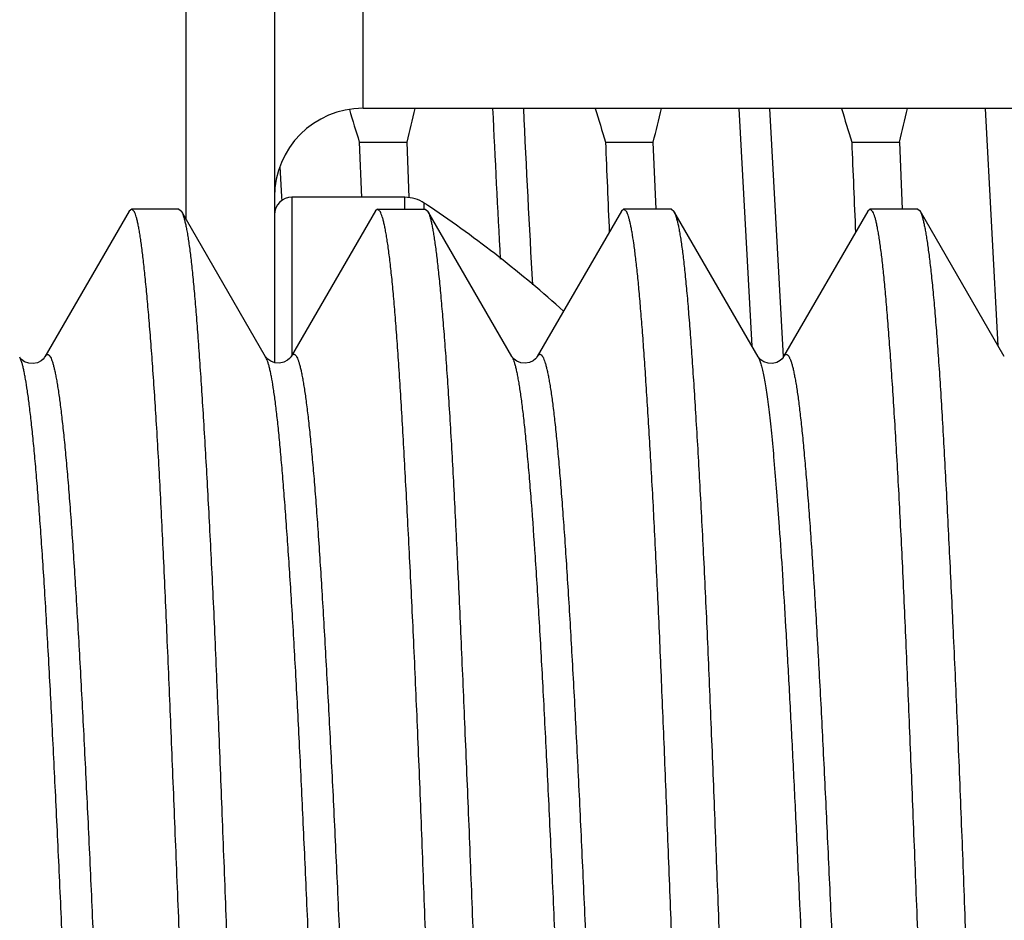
# Model space of a CAD drawing. Header units: inches. Extents: x 0 to 22, y 0 to 17.
# Tile 16 of 98: x 2.451 to 2.562, y 9.931 to 10.032. Entities that reach past the tile are written whole.
import ezdxf

# ---------------------------------------------------------------- set-up
doc = ezdxf.new("R2010")
doc.units = ezdxf.units.IN
doc.header["$LTSCALE"] = 1.21
doc.header["$MEASUREMENT"] = 0
doc.layers.get('0').update_dxf_attribs({"linetype": 'CONTINUOUS'})
doc.layers.add('DIMENSIONS', color=7, linetype='CONTINUOUS')
doc.styles.get("Standard").update_dxf_attribs({"font": 'txt', "width": 0.8})
doc.dimstyles.new('DIMSTYLE_1', dxfattribs={"dimtxt": 0.125, "dimasz": 0.18, "dimexe": 0.125, "dimexo": 0.0625, "dimgap": 0.03125, "dimtad": 0, "dimtih": 1, "dimtoh": 1, "dimzin": 4, "dimdsep": 46, "dimtxsty": 'STANDARD', "dimblk": '_FILLED', "dimblk1": '_FILLED', "dimblk2": '_FILLED', "dimcen": 0.09, "dimadec": 0, "dimazin": 0, "dimtp": 0.01, "dimtm": 0.01, "dimtfac": 1, "dimtofl": 0, "dimtmove": 0, "dimatfit": 3, "dimldrblk": '_FILLED', "dimfxl": 1, "dimtolj": 1, "dimtzin": 4, "dimarcsym": 0})

# ---------------------------------------------------------------- blocks, each defined once
blk = doc.blocks.new('*D36')
at = {"layer": 'DIMENSIONS', "color": 2, "linetype": 'CONTINUOUS'}
for p, q in [((2.8103175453, 9.7619729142), (2.8103175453, 12.026674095)), ((2.6601298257, 9.5710982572), (2.8103175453, 9.7619729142)), ((2.6601298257, 9.241530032), (2.6601298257, 9.5710982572))]:
    blk.add_line(p, q, dxfattribs=at)
at = {"layer": 'DIMENSIONS', "color": 2, "linetype": 'CONTINUOUS', "insert": (2.7478175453, 12.089174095), "char_height": 0.125, "width": 1.025, "attachment_point": 1, "rotation": 90, "line_spacing_factor": 0.9}
blk.add_mtext('.44{\\Ftxt.shx;\\W1.000000;\\H0.125000; }[11.1]', dxfattribs=at)
blk = doc.blocks.new('_FILLED')
at = {"color": 0, "linetype": 'BYBLOCK'}
blk.add_solid([(0, 0), (-1, 0.1736111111), (-1, -0.1736111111)], dxfattribs=at)

msp = doc.modelspace()

# ---------------------------------------------------------------- linework, layer by layer
at = {"color": 9, "linetype": 'CONTINUOUS'}
for p, q in [((2.4699959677, 10.193030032), (2.4699959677, 10.009912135)), ((2.4899959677, 10.0223761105), (2.4899959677, 10.193030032)), ((2.5323908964, 10.022340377), (2.5338369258, 9.9955391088)), ((2.5358550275, 10.0223397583), (2.5373785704, 9.9943300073)), ((2.5601670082, 10.0223590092), (2.5616118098, 9.9955724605)), ((2.4806194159, 10.0158126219), (2.480793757, 10.0123749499)), ((2.480793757, 10.0123749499), (2.4808169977, 10.0119243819)), ((2.4819644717, 10.0123387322), (2.4819644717, 9.9945106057)), ((2.4947260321, 10.0110144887), (2.4947260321, 10.0123387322)), ((2.4969022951, 10.0110144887), (2.4969023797, 10.0116825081)), ((2.4515069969, 9.9936908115), (2.4512627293, 9.9943092)), ((2.5374188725, 9.994358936), (2.5376043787, 9.9945818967))]:
    msp.add_line(p, q, dxfattribs=at)
at = {"color": 7, "linetype": 'CONTINUOUS'}
for p, q in [((2.4799959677, 10.193030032), (2.4799959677, 9.9936870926)), ((2.4899959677, 10.0223761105), (2.9934959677, 10.0223761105)), ((2.489567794, 10.0185756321), (2.4949575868, 10.0185756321)), ((2.489567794, 10.0185756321), (2.4898248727, 10.0123135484)), ((2.4952138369, 10.0123333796), (2.4949575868, 10.0185756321)), ((2.517344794, 10.0185756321), (2.5227345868, 10.0185756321)), ((2.5230462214, 10.0110128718), (2.5227345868, 10.0185756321)), ((2.545121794, 10.0185756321), (2.5505115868, 10.0185756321)), ((2.5505115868, 10.0185756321), (2.5508232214, 10.0110128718)), ((2.4947260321, 10.0123387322), (2.4819644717, 10.0123387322)), ((2.4638989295, 10.0110144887), (2.4636142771, 10.010766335)), ((2.4692149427, 10.0110144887), (2.4638989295, 10.0110144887)), ((2.4642145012, 10.0106966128), (2.4638989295, 10.0110144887)), ((2.4692149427, 10.0110144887), (2.4695028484, 10.010764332)), ((2.4916398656, 10.0110144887), (2.4913893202, 10.0107991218)), ((2.4916398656, 10.0110144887), (2.4970149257, 10.0110144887)), ((2.491952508, 10.0106966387), (2.4916398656, 10.0110144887)), ((2.4970149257, 10.0110144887), (2.4972940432, 10.0107781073)), ((2.4975968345, 10.0112187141), (2.4972945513, 10.0114213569)), ((2.5194136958, 10.0110144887), (2.5191526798, 10.0107903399)), ((2.5247747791, 10.0110144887), (2.5194136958, 10.0110144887)), ((2.5197341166, 10.0106926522), (2.5194136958, 10.0110144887)), ((2.5247747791, 10.0110144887), (2.5250528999, 10.0107722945)), ((2.5471934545, 10.0110144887), (2.5469202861, 10.0107807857)), ((2.5525693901, 10.0110144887), (2.5471934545, 10.0110144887)), ((2.5475202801, 10.0106892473), (2.5471934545, 10.0110144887)), ((2.5525693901, 10.0110144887), (2.5528243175, 10.0107935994)), ((2.4636143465, 10.0107663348), (2.4540935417, 9.9943207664)), ((2.4790077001, 9.9943439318), (2.4695027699, 10.0107643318)), ((2.4913891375, 10.0107991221), (2.4818819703, 9.9943680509)), ((2.5067897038, 9.9943671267), (2.4972942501, 10.0107781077)), ((2.519152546, 10.0107903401), (2.5096511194, 9.9943683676)), ((2.5345698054, 9.9943300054), (2.5250528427, 10.0107722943)), ((2.5469202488, 10.0107807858), (2.5374189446, 9.9943593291)), ((2.5623337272, 9.994360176), (2.5528243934, 10.0107935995)), ((2.4540796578, 9.9942962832), (2.4540935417, 9.9943207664)), ((2.4818745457, 9.9943550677), (2.4818819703, 9.9943680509)), ((2.5096436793, 9.9943553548), (2.5096511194, 9.9943683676)), ((2.5345698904, 9.994330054), (2.5345774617, 9.9943168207)), ((2.5345825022, 9.99430817), (2.5345774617, 9.9943168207)), ((2.5374006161, 9.9943267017), (2.5374189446, 9.9943593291)), ((2.5372679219, 9.9941275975), (2.5370341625, 9.9939251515))]:
    msp.add_line(p, q, dxfattribs=at)
for points in [[(2.451802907, 9.9937900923), (2.4514727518, 9.9940241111), (2.4513062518, 9.9942020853), (2.4512926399, 9.994220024)], [(2.4540793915, 9.9942964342), (2.4540367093, 9.9942309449), (2.4539133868, 9.9940863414), (2.4536678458, 9.9938820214), (2.4532820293, 9.9936810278), (2.4527972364, 9.9935703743), (2.4522854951, 9.9936069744), (2.451802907, 9.9937900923)], [(2.4818744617, 9.9943551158), (2.4818330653, 9.9942915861), (2.4817162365, 9.9941527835), (2.4814754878, 9.9939482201), (2.4810754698, 9.993736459), (2.480569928, 9.9936227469), (2.4800532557, 9.9936648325), (2.479577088, 9.9938498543), (2.4792492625, 9.9940844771), (2.479080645, 9.9942659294), (2.4790188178, 9.9943561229), (2.4790162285, 9.9943606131)], [(2.5096453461, 9.9943464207), (2.5095932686, 9.9942695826), (2.5094532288, 9.9941126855), (2.5091819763, 9.9939004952), (2.5087706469, 9.9937062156), (2.5082862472, 9.9936179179), (2.5077963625, 9.993671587), (2.5073482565, 9.9938516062), (2.5070355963, 9.9940748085), (2.5068681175, 9.9942518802), (2.5068018, 9.9943463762), (2.5067955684, 9.9943570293)], [(2.5370341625, 9.9939251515), (2.5366554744, 9.9937174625), (2.5361782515, 9.9935963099), (2.5356886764, 9.993614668), (2.5352196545, 9.9937694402), (2.5348724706, 9.9939902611), (2.5346761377, 9.9941807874), (2.5345924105, 9.9942922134), (2.5345825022, 9.99430817)], [(2.5374149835, 9.9943179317), (2.53738024, 9.9942636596), (2.5372679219, 9.9941275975)]]:
    msp.add_lwpolyline(points, dxfattribs=at)
for centre, radius, start, end in [((2.4899959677, 10.0123761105), 0.01, 90, 180), ((2.8119590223, 10.1183564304), 0.3374793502, 196.5474446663, 197.1974119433), ((2.2214495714, 10.0862805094), 0.2817633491, 346.0963509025, 346.8897470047), ((2.8394143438, 10.1182582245), 0.3371430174, 196.5240434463, 197.1976318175), ((2.2492270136, 10.0862804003), 0.2817628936, 346.0963508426, 346.8897703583), ((2.8671905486, 10.1182579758), 0.3371421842, 196.5240306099, 197.1976314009), ((2.2770035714, 10.0862805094), 0.2817633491, 346.0963509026, 346.8897470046), ((6.8084901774, 10.1916843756), 4.2946356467, 182.3101117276, 182.4465405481), ((6.6045508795, 10.1820603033), 4.0627197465, 182.3062165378, 182.4503462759), ((2.4819644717, 10.0103702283), 0.0019685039, 90, 180), ((2.4947260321, 10.0084017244), 0.0039370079, 56.442690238, 90), ((2.4228816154, 9.9000923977), 0.1339082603, 56.2409979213, 56.4426413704), ((2.4229119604, 9.9001372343), 0.1338541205, 47.9167301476, 56.0853561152)]:
    msp.add_arc(centre, radius, start, end, dxfattribs=at)
at = {"color": 9, "linetype": 'CONTINUOUS'}
for centre, radius, start, end in [((4.761296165, 10.1289894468), 2.2592009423, 182.7055742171, 183.1368220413), ((4.6138882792, 10.1214417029), 2.1081408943, 182.6942238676, 183.2358260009)]:
    msp.add_arc(centre, radius, start, end, dxfattribs=at)
at = {"color": 7, "linetype": 'CONTINUOUS'}
msp.add_open_spline([(2.4952161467, 10.0122780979), (2.4952153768, 10.0122965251), (2.4952146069, 10.0123149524), (2.4952138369, 10.0123333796)], degree=3, dxfattribs=at)
for points, knots in [([(2.4708185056, 9.8860144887), (2.4706863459, 9.8899138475), (2.4704239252, 9.8976783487), (2.470021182, 9.9092395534), (2.4696051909, 9.9205964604), (2.4692456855, 9.9298874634), (2.4689552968, 9.9371436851), (2.4687400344, 9.9424255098), (2.4685279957, 9.9475836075), (2.4682560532, 9.9541813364), (2.4679307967, 9.962037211), (2.4675380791, 9.9709466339), (2.4671384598, 9.9791105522), (2.4667265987, 9.9864572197), (2.4663618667, 9.9920377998), (2.466063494, 9.9960456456), (2.4658488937, 9.9986941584), (2.4656371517, 10.0010953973), (2.4654301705, 10.0032441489), (2.4652294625, 10.0051358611), (2.4650589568, 10.0065489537), (2.4649212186, 10.0075472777), (2.4648225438, 10.0081968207), (2.4647238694, 10.0087793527), (2.4646250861, 10.0092945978), (2.464526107, 10.0097423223), (2.4644268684, 10.0101224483), (2.4643273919, 10.0104348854), (2.4642531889, 10.0106177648), (2.4642145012, 10.0106966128)], [0, 0, 0, 0, 0.0936873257, 0.1865519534, 0.277782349, 0.3665783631, 0.4098194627, 0.4521622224, 0.4935137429, 0.5337831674, 0.6107250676, 0.6823149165, 0.747928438, 0.8069951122, 0.8590023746, 0.8822154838, 0.9034994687, 0.9228078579, 0.9400985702, 0.9553346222, 0.9684868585, 0.9742744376, 0.979533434, 0.9842623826, 0.9884609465, 0.9921297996, 0.9952712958, 0.9978910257, 1, 1, 1, 1]), ([(2.4695027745, 10.0107643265), (2.4695437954, 10.0106934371), (2.4696227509, 10.0105254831), (2.4697288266, 10.0102341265), (2.4698353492, 10.0098744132), (2.4699420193, 10.0094464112), (2.4700484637, 10.0089501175), (2.4701542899, 10.0083857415), (2.4702591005, 10.0077535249), (2.4704037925, 10.0067768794), (2.4705787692, 10.0053885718), (2.4707779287, 10.0035237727), (2.4709766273, 10.001398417), (2.4711761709, 9.9990171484), (2.4713776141, 9.9963852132), (2.4715817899, 9.993508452), (2.4717890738, 9.9903932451), (2.4720788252, 9.9857836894), (2.4723632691, 9.9808801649), (2.4726433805, 9.9756937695), (2.4728584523, 9.9714999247), (2.4730704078, 9.9671163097), (2.4733511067, 9.9609206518), (2.4736890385, 9.9527776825), (2.4740874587, 9.9425798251), (2.4744949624, 9.9318804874), (2.4749152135, 9.9207747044), (2.4752718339, 9.9113099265), (2.4755582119, 9.9036089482), (2.475772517, 9.8977659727), (2.475982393, 9.8918968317), (2.476118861, 9.887976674), (2.4761865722, 9.8860144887)], [0, 0, 0, 0, 0.0019653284, 0.0044395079, 0.0074363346, 0.0109627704, 0.0150218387, 0.0196144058, 0.0247403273, 0.0303985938, 0.0433048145, 0.0583140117, 0.0753991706, 0.094525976, 0.1156544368, 0.1387392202, 0.1637299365, 0.1905718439, 0.2495679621, 0.28159159, 0.3152055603, 0.3503353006, 0.3869032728, 0.4640284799, 0.5459011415, 0.63179709, 0.7209552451, 0.8125855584, 0.8590744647, 0.9058751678, 0.9528874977, 1, 1, 1, 1]), ([(2.4986086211, 9.8860144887), (2.4984654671, 9.8899135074), (2.4981780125, 9.897677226), (2.497821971, 9.9073499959), (2.4975474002, 9.9150117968), (2.4972823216, 9.9225043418), (2.4969568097, 9.9316496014), (2.4965588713, 9.9423032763), (2.4961489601, 9.9524625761), (2.4957262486, 9.9620383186), (2.4953604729, 9.9696144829), (2.4950682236, 9.9753212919), (2.4948568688, 9.9793137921), (2.4946514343, 9.9831016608), (2.4944508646, 9.9866765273), (2.4942526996, 9.9900304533), (2.4940552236, 9.9931560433), (2.4938569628, 9.9960464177), (2.4936567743, 9.9986952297), (2.4934539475, 10.0010966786), (2.493248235, 10.0032455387), (2.4930397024, 10.0051371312), (2.4928572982, 10.0065498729), (2.4927081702, 10.0075478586), (2.4926009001, 10.0081973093), (2.4924935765, 10.0087797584), (2.492386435, 10.0092949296), (2.4922797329, 10.0097425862), (2.4921737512, 10.0101226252), (2.4920689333, 10.0104349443), (2.4919920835, 10.0106177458), (2.491952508, 10.0106966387)], [0, 0, 0, 0, 0.093679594, 0.18653676, 0.232403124, 0.2777596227, 0.3665473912, 0.4521223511, 0.5337354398, 0.6106729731, 0.6822618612, 0.715852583, 0.7478745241, 0.7782570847, 0.8069339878, 0.8338429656, 0.8589260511, 0.8821296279, 0.9034042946, 0.9227054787, 0.9399934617, 0.9552334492, 0.9683965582, 0.9741921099, 0.9794606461, 0.9842005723, 0.9884113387, 0.9920932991, 0.9952482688, 0.9978807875, 1, 1, 1, 1]), ([(2.4972938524, 10.0107781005), (2.4973342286, 10.010709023), (2.4974109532, 10.0105442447), (2.4975119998, 10.0102573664), (2.4976124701, 10.0099020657), (2.4977128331, 10.0094783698), (2.497813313, 10.0089862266), (2.4979138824, 10.008425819), (2.4980146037, 10.0077974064), (2.4981555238, 10.0068253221), (2.4983298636, 10.005442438), (2.498533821, 10.0035838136), (2.4987407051, 10.0014638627), (2.4989504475, 9.9990872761), (2.4991625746, 9.9964593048), (2.4993761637, 9.9935857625), (2.4995900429, 9.990473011), (2.4998830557, 9.9858653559), (2.5001560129, 9.9809621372), (2.5004186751, 9.9757750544), (2.5006936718, 9.9700567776), (2.5010374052, 9.9624579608), (2.5014518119, 9.9528466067), (2.5018011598, 9.9444503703), (2.5020836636, 9.9374582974), (2.502297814, 9.9320348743), (2.5025091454, 9.926509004), (2.5027165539, 9.9208929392), (2.502920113, 9.9151991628), (2.5031906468, 9.9074890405), (2.5035282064, 9.897753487), (2.5038025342, 9.8899390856), (2.5039420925, 9.8860144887)], [0, 0, 0, 0, 0.0019198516, 0.004345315, 0.0072939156, 0.0107745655, 0.0147911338, 0.0193446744, 0.0244351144, 0.030061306, 0.0429124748, 0.0578767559, 0.0749246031, 0.0940202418, 0.115122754, 0.1381860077, 0.1631592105, 0.1899873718, 0.2489671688, 0.2809897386, 0.3146082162, 0.3863326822, 0.4635055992, 0.5454418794, 0.5879702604, 0.6314136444, 0.6756754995, 0.7206575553, 0.7662600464, 0.8123819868, 0.9057718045, 1, 1, 1, 1]), ([(2.5260265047, 9.8958870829), (2.5258983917, 9.8995556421), (2.5256409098, 9.906837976), (2.5252443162, 9.9176505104), (2.5248426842, 9.9282138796), (2.5244444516, 9.9384451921), (2.5240618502, 9.9482643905), (2.5236825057, 9.957593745), (2.5232984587, 9.9663595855), (2.5229063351, 9.9744928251), (2.5225658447, 9.980845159), (2.5222910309, 9.9855631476), (2.5220916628, 9.9888125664), (2.5218952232, 9.9918596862), (2.5217026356, 9.9946985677), (2.52151192, 9.9973235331), (2.5213218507, 9.999729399), (2.5211313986, 10.0019114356), (2.5209398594, 10.0038653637), (2.5207468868, 10.0055874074), (2.5205523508, 10.0070742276), (2.5203820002, 10.0081638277), (2.5202421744, 10.0089149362), (2.5201425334, 10.0093887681), (2.5200429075, 10.009802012), (2.5199434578, 10.0101545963), (2.5198444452, 10.0104464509), (2.5197716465, 10.0106180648), (2.5197341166, 10.0106926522)], [0, 0, 0, 0, 0.095709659, 0.1899928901, 0.2821076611, 0.3713302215, 0.456958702, 0.5383205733, 0.6147778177, 0.6857315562, 0.7506262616, 0.7806406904, 0.8089532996, 0.8355084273, 0.8602538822, 0.8831421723, 0.9041299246, 0.9231776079, 0.9402504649, 0.9553182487, 0.9683558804, 0.9793447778, 0.9840673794, 0.988274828, 0.9919678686, 0.9951488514, 0.9978229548, 1, 1, 1, 1]), ([(2.5250528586, 10.0107722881), (2.5250933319, 10.0107023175), (2.5251712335, 10.0105361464), (2.5252760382, 10.0102475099), (2.5253816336, 10.009890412), (2.5254877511, 10.0094649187), (2.525594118, 10.0089710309), (2.5257004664, 10.0084089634), (2.5258065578, 10.0077789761), (2.5259539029, 10.006805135), (2.5261326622, 10.005420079), (2.5263351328, 10.003558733), (2.5265361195, 10.0014364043), (2.5267369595, 9.999057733), (2.5269389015, 9.996427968), (2.5271428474, 9.9935529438), (2.5273493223, 9.9904390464), (2.5276373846, 9.9858304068), (2.5279196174, 9.9809272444), (2.5281976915, 9.9757407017), (2.5284113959, 9.971546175), (2.5286223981, 9.9671615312), (2.5288288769, 9.962596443), (2.5290322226, 9.9578611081), (2.529305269, 9.9512378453), (2.5296458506, 9.942615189), (2.5300579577, 9.9319102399), (2.530407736, 9.9227178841), (2.5306912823, 9.9151844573), (2.5309057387, 9.9094288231), (2.5311186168, 9.903621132), (2.5313979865, 9.8958106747), (2.5316003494, 9.8899373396), (2.5317351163, 9.8860144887)], [0, 0, 0, 0, 0.0019395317, 0.0043897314, 0.0073642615, 0.0108699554, 0.0149098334, 0.0194847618, 0.0245945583, 0.0302379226, 0.0431164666, 0.0580998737, 0.0751613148, 0.0942668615, 0.1153768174, 0.1384460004, 0.1634241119, 0.1902564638, 0.2492427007, 0.2812659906, 0.314882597, 0.3500178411, 0.3865940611, 0.4245305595, 0.463743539, 0.5456495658, 0.6315864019, 0.7207915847, 0.7663733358, 0.8124737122, 0.8589898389, 0.9058184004, 1, 1, 1, 1]), ([(2.554138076, 9.8860144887), (2.55400302, 9.8899116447), (2.5537364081, 9.8976718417), (2.5533320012, 9.9092268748), (2.5529184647, 9.9205780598), (2.5525638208, 9.929864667), (2.5522784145, 9.9371176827), (2.5520674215, 9.9423973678), (2.5518596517, 9.9475535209), (2.5515921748, 9.9541490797), (2.5512642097, 9.9620025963), (2.550861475, 9.9709097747), (2.5505104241, 9.9778794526), (2.5502227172, 9.9830637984), (2.5500112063, 9.9866387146), (2.5497994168, 9.9899929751), (2.5495888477, 9.9931192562), (2.5493812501, 9.9960107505), (2.5491781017, 9.9986612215), (2.5489772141, 10.0010647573), (2.5487771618, 10.0032160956), (2.5485767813, 10.0051105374), (2.5484024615, 10.0065259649), (2.5482597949, 10.007526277), (2.5481569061, 10.0081775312), (2.548053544, 10.0087618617), (2.5479497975, 10.0092789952), (2.547845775, 10.0097286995), (2.5477416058, 10.0101108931), (2.5476374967, 10.0104254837), (2.5475603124, 10.0106097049), (2.5475202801, 10.0106892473)], [0, 0, 0, 0, 0.0936379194, 0.1864542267, 0.2776388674, 0.3663926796, 0.409614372, 0.4519390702, 0.4932740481, 0.5335286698, 0.6104472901, 0.6820233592, 0.747633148, 0.7780200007, 0.8067054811, 0.833626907, 0.8587254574, 0.8819461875, 0.9032383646, 0.9225570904, 0.9398625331, 0.9551198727, 0.9683004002, 0.9741048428, 0.9793825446, 0.9841320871, 0.9883531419, 0.9920463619, 0.9952140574, 0.9978617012, 1, 1, 1, 1]), ([(2.5528244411, 10.0107935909), (2.5528426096, 10.010762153), (2.5528785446, 10.0106929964), (2.552950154, 10.01053097), (2.5530378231, 10.0102837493), (2.553138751, 10.0099339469), (2.553240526, 10.0095153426), (2.5533431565, 10.009028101), (2.5534465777, 10.0084723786), (2.5535507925, 10.0078484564), (2.5536973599, 10.0068820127), (2.5538793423, 10.0055056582), (2.5540915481, 10.0036541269), (2.5543048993, 10.0015403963), (2.5545177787, 9.9991691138), (2.5547283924, 9.9965454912), (2.5549345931, 9.9936752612), (2.5551375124, 9.9905648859), (2.5553394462, 9.9872213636), (2.5555416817, 9.9836521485), (2.5558205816, 9.9784656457), (2.5561723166, 9.9714820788), (2.5565951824, 9.9625459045), (2.5569464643, 9.9546579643), (2.5572265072, 9.9480269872), (2.5574356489, 9.9428388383), (2.5576406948, 9.9375238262), (2.557913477, 9.9302181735), (2.5582520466, 9.9208601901), (2.5586626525, 9.9094186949), (2.5590840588, 9.8977688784), (2.5593695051, 9.8899443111), (2.5595124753, 9.8860144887)], [0, 0, 0, 0, 0.0008711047, 0.001867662, 0.0042480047, 0.0071562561, 0.0105994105, 0.0145806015, 0.0191006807, 0.024159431, 0.0297555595, 0.0425506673, 0.057463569, 0.0744642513, 0.093516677, 0.1145799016, 0.1376081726, 0.1625520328, 0.1893579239, 0.2179672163, 0.2483168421, 0.3139648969, 0.3857191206, 0.4629407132, 0.5033885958, 0.5449419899, 0.5875085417, 0.6309937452, 0.7203311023, 0.8121590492, 0.905658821, 1, 1, 1, 1])]:
    msp.add_open_spline(points, degree=3, knots=knots, dxfattribs=at)
at = {"color": 9, "linetype": 'CONTINUOUS'}
for points, knots in [([(2.4540936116, 9.9943208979), (2.4541108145, 9.9943506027), (2.4541448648, 9.9944050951), (2.4541995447, 9.9944766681), (2.4542542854, 9.9945322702), (2.4543093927, 9.9945718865), (2.4543653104, 9.9945951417), (2.4544219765, 9.9946010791), (2.4544782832, 9.9945892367), (2.4545333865, 9.9945604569), (2.4545875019, 9.9945156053), (2.4546410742, 9.9944549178), (2.4546943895, 9.9943783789), (2.4547699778, 9.9942468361), (2.4548618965, 9.9940402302), (2.4549667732, 9.9937425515), (2.4550719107, 9.9933813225), (2.4551773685, 9.9929566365), (2.4552831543, 9.9924685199), (2.4553893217, 9.9919171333), (2.4554959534, 9.9913026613), (2.4556452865, 9.9903585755), (2.4558310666, 9.9890207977), (2.4560477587, 9.9872264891), (2.4562658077, 9.9851838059), (2.4564844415, 9.9828980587), (2.4567036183, 9.9803765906), (2.4569226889, 9.9776266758), (2.4571383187, 9.9746559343), (2.4573525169, 9.9714734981), (2.4575678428, 9.9680893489), (2.4577847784, 9.9645121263), (2.4580807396, 9.9593768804), (2.4583636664, 9.9540082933), (2.4586446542, 9.9484186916), (2.4588626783, 9.9439927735), (2.4590800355, 9.9394238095), (2.4592953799, 9.9347226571), (2.4595114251, 9.9299026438), (2.4597292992, 9.9249777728), (2.4599493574, 9.9199607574), (2.4601692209, 9.9148634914), (2.4603884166, 9.9096977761), (2.4606067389, 9.9044756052), (2.4608232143, 9.899209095), (2.4611094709, 9.8921343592), (2.4614615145, 9.8832747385), (2.4618147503, 9.8744262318), (2.4621027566, 9.867386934), (2.462392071, 9.8604681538), (2.4626874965, 9.8536343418), (2.4629857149, 9.8469012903), (2.4632067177, 9.8419836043), (2.463425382, 9.8371713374), (2.4637085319, 9.83099932), (2.4639892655, 9.825005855), (2.4642750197, 9.8192055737), (2.4644865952, 9.8150889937), (2.4647003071, 9.8111436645), (2.4649825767, 9.8062541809), (2.4652760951, 9.8016250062), (2.4655819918, 9.797267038), (2.4658034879, 9.7943138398), (2.4660230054, 9.7915814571), (2.4662390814, 9.7890763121), (2.4664521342, 9.7868038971), (2.4666629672, 9.7847685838), (2.4668726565, 9.7829743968), (2.4670538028, 9.781632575), (2.4672015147, 9.780683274), (2.4673079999, 9.7800644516), (2.4674149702, 9.7795089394), (2.4675224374, 9.7790173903), (2.4676302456, 9.7785905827), (2.4677382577, 9.7782291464), (2.4678463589, 9.7779335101), (2.4679266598, 9.7777618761), (2.4679682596, 9.7776885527)], [0, 0, 0, 0, 0.0004721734, 0.0008827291, 0.00123664, 0.0015417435, 0.0018103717, 0.0020603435, 0.0023133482, 0.00259027, 0.0029072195, 0.0032750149, 0.0037005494, 0.0041882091, 0.0053599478, 0.0068042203, 0.0085273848, 0.0105328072, 0.0128222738, 0.0153966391, 0.0182560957, 0.021400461, 0.0285439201, 0.0368326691, 0.0462602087, 0.0568005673, 0.0684168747, 0.081074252, 0.0947460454, 0.1093876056, 0.1249485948, 0.1413901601, 0.1586837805, 0.1957026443, 0.2153388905, 0.2356676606, 0.2566563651, 0.2782574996, 0.3004013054, 0.3230237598, 0.3460669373, 0.3694783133, 0.3932034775, 0.4171869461, 0.4413736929, 0.4657071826, 0.5145818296, 0.56333679, 0.5875181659, 0.6114906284, 0.6585899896, 0.6816071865, 0.7041967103, 0.7263026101, 0.7478697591, 0.7891840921, 0.8088349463, 0.8277512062, 0.8458836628, 0.8631836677, 0.8951195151, 0.9096864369, 0.9232762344, 0.935855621, 0.9473921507, 0.9578630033, 0.9672501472, 0.9755377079, 0.9827098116, 0.985873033, 0.988752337, 0.9913465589, 0.9936540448, 0.9956725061, 0.9974006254, 0.9988403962, 1, 1, 1, 1]), ([(2.4925064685, 9.7774397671), (2.4924668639, 9.7774560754), (2.4924101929, 9.7774997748), (2.4923448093, 9.7775748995), (2.4922922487, 9.7776502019), (2.4922398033, 9.7777403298), (2.4921657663, 9.7778887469), (2.492075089, 9.7781134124), (2.49197095, 9.7784298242), (2.4918665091, 9.7788063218), (2.4917617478, 9.7792429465), (2.4916567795, 9.7797398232), (2.4915517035, 9.7802970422), (2.4914049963, 9.7811598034), (2.491224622, 9.7823899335), (2.4910157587, 9.7840471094), (2.4908063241, 9.7859417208), (2.4905968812, 9.7880687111), (2.4903879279, 9.7904211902), (2.4901792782, 9.7929909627), (2.489889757, 9.7968278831), (2.4895297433, 9.8021108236), (2.4891093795, 9.8090037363), (2.4886911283, 9.8165939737), (2.4883522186, 9.8233292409), (2.4880776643, 9.8290199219), (2.487793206, 9.8350608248), (2.4874400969, 9.842883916), (2.4870171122, 9.8525448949), (2.4865932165, 9.8625059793), (2.4861724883, 9.8726792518), (2.4858289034, 9.881249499), (2.4855532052, 9.8881436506), (2.4852757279, 9.8950246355), (2.4849249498, 9.9035541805), (2.4844989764, 9.9136504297), (2.4840736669, 9.9234968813), (2.483718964, 9.9315060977), (2.4834377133, 9.9377223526), (2.4831661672, 9.9436259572), (2.4828307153, 9.9506597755), (2.4824147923, 9.9586401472), (2.4820502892, 9.9648864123), (2.4817559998, 9.9695342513), (2.4815424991, 9.9727410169), (2.4813305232, 9.9757512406), (2.4811201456, 9.9785584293), (2.4809119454, 9.9811561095), (2.4807059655, 9.9835381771), (2.4805018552, 9.9856999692), (2.4802967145, 9.9876367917), (2.4800902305, 9.9893432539), (2.4798839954, 9.9908139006), (2.4797029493, 9.9918883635), (2.4795532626, 9.9926257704), (2.4794465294, 9.9930886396), (2.4793397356, 9.993490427), (2.4792330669, 9.993831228), (2.4791266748, 9.9941111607), (2.4790481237, 9.9942741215), (2.4790076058, 9.9943440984)], [0, 0, 0, 0, 0.0005904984, 0.0009555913, 0.0013752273, 0.0018532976, 0.0023924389, 0.0036604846, 0.0051890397, 0.0069830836, 0.0090455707, 0.0113786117, 0.0139838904, 0.0168627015, 0.0234435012, 0.0311226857, 0.0398895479, 0.049722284, 0.0605882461, 0.0724498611, 0.0852674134, 0.1136370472, 0.1454523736, 0.1804742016, 0.2184399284, 0.2384270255, 0.2590214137, 0.301816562, 0.3463917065, 0.3923424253, 0.4392717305, 0.4867678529, 0.5105931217, 0.5343955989, 0.581711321, 0.6282871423, 0.6737138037, 0.7175883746, 0.7388163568, 0.7595033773, 0.7990659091, 0.835899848, 0.8696755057, 0.8853273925, 0.9001066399, 0.9139841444, 0.9269312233, 0.9389170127, 0.9499123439, 0.9598944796, 0.9688531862, 0.976763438, 0.9835914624, 0.9893257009, 0.9917819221, 0.9939643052, 0.9958736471, 0.9975123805, 0.9988851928, 1, 1, 1, 1]), ([(2.4818819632, 9.994368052), (2.4818987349, 9.9943970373), (2.4819319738, 9.9944501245), (2.4819856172, 9.9945195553), (2.4820395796, 9.9945729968), (2.4820942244, 9.9946103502), (2.4821500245, 9.9946310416), (2.4822067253, 9.994633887), (2.4822630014, 9.9946185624), (2.4823181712, 9.9945860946), (2.4823726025, 9.9945372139), (2.4824267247, 9.9944720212), (2.4824807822, 9.9943904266), (2.4825576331, 9.9942508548), (2.48265135, 9.9940329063), (2.4827586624, 9.9937202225), (2.4828664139, 9.9933423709), (2.4829745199, 9.9928999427), (2.4830829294, 9.9923934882), (2.4831916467, 9.9918236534), (2.4833007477, 9.9911909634), (2.4834098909, 9.9904956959), (2.4835187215, 9.9897379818), (2.4836680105, 9.9886048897), (2.4838511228, 9.9870375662), (2.4840670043, 9.9849793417), (2.4842838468, 9.982688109), (2.4844993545, 9.9801664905), (2.4847123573, 9.977417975), (2.4850047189, 9.973316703), (2.4852864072, 9.9689324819), (2.4855645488, 9.9642765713), (2.4858605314, 9.9591169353), (2.4862338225, 9.9522476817), (2.4865947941, 9.9451151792), (2.4868821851, 9.9391142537), (2.487173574, 9.9327750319), (2.4875283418, 9.9245888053), (2.4878743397, 9.9162472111), (2.4881554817, 9.9094119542), (2.4884439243, 9.902426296), (2.4888118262, 9.8936170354), (2.4892561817, 9.8830127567), (2.4896945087, 9.872437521), (2.4901183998, 9.8619916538), (2.4905372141, 9.8517746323), (2.490960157, 9.8418853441), (2.4913959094, 9.8324220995), (2.4918371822, 9.8234773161), (2.4922761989, 9.8151353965), (2.4927060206, 9.8074704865), (2.493069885, 9.8015385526), (2.4933641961, 9.7971828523), (2.4935788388, 9.7942267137), (2.4937945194, 9.7914905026), (2.4940110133, 9.7889835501), (2.4942278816, 9.7867145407), (2.4944446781, 9.7846898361), (2.4946608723, 9.7829130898), (2.4948469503, 9.7815893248), (2.4949974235, 9.7806562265), (2.4951050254, 9.780050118), (2.4952123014, 9.7795071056), (2.4953192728, 9.7790272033), (2.495425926, 9.7786104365), (2.4955322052, 9.7782567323), (2.4956380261, 9.7779660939), (2.495716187, 9.777796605), (2.4957565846, 9.7777237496)], [0, 0, 0, 0, 0.0004606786, 0.0008604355, 0.0012045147, 0.0015013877, 0.0017644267, 0.0020128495, 0.0022694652, 0.0025552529, 0.0028857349, 0.0032711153, 0.003717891, 0.0042302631, 0.0054611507, 0.0069751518, 0.0087759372, 0.0108642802, 0.013239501, 0.0159000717, 0.0188441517, 0.0220712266, 0.0255813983, 0.0293744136, 0.0377931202, 0.0472880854, 0.0578434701, 0.0694529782, 0.0821029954, 0.0957667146, 0.1260154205, 0.1425385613, 0.1599303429, 0.1971110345, 0.237175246, 0.2581745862, 0.2797578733, 0.3244733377, 0.3708946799, 0.3946084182, 0.4185826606, 0.467075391, 0.5158994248, 0.5645893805, 0.6126794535, 0.6597171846, 0.7052587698, 0.7488465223, 0.7900368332, 0.8284579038, 0.8637614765, 0.8956452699, 0.9102137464, 0.9238174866, 0.9364184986, 0.9479711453, 0.9584325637, 0.9677740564, 0.9759825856, 0.9830538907, 0.9861618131, 0.9889842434, 0.9915218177, 0.9937756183, 0.9957472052, 0.9974387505, 0.9988539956, 1, 1, 1, 1]), ([(2.5067955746, 9.9943567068), (2.5068367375, 9.9942842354), (2.5069161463, 9.9941143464), (2.5070230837, 9.993821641), (2.5071302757, 9.9934637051), (2.5072376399, 9.993041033), (2.5073450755, 9.9925540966), (2.5074525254, 9.9920034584), (2.5075599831, 9.991389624), (2.5077096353, 9.9904471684), (2.5078939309, 9.9891142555), (2.5081075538, 9.9873311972), (2.5083218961, 9.9853077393), (2.5085371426, 9.9830480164), (2.5087532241, 9.9805563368), (2.509053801, 9.976784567), (2.5094248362, 9.9715287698), (2.5098539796, 9.9646110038), (2.510281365, 9.9569347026), (2.5106311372, 9.9501002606), (2.5109129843, 9.9443148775), (2.5111292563, 9.9397609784), (2.5113461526, 9.9350785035), (2.5115624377, 9.9302779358), (2.5117793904, 9.9253699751), (2.512071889, 9.9186443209), (2.5124352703, 9.9100594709), (2.5128663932, 9.8996047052), (2.5132979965, 9.8890203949), (2.5137290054, 9.8784075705), (2.5141616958, 9.8678674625), (2.5145945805, 9.8575029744), (2.5150266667, 9.8474153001), (2.5154567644, 9.8377002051), (2.5158856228, 9.8284467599), (2.5163147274, 9.8197410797), (2.5167455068, 9.8116694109), (2.5171142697, 9.8053787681), (2.5174120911, 9.8007272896), (2.5176288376, 9.7975453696), (2.51784491, 9.7945775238), (2.518060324, 9.7918288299), (2.5182752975, 9.7893044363), (2.5184899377, 9.7870095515), (2.5187043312, 9.7849493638), (2.5189186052, 9.7831291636), (2.5191038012, 9.7817655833), (2.519254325, 9.7807992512), (2.5193624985, 9.7801682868), (2.5194706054, 9.7796011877), (2.5195785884, 9.7790985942), (2.5196863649, 9.7786611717), (2.5197938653, 9.7782893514), (2.5199010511, 9.7779833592), (2.5199948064, 9.7777712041), (2.52007168, 9.7776361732), (2.520125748, 9.7775576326), (2.520179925, 9.7774952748), (2.520234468, 9.7774490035), (2.5202897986, 9.7774189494), (2.5203461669, 9.7774058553), (2.5204027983, 9.7774105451), (2.5204585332, 9.7774325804), (2.5205132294, 9.7774709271), (2.5205673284, 9.7775251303), (2.5206211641, 9.7775951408), (2.5206545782, 9.7776485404), (2.5206714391, 9.7776776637)], [0, 0, 0, 0, 0.001146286, 0.0025720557, 0.0042836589, 0.0062826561, 0.0085687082, 0.0111408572, 0.013998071, 0.0171389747, 0.0242648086, 0.0325028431, 0.0418366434, 0.0522492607, 0.0637219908, 0.076234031, 0.1042881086, 0.1361856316, 0.1715590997, 0.2100264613, 0.2303053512, 0.2512222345, 0.2727287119, 0.2947744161, 0.3173134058, 0.3402958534, 0.3873625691, 0.4354901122, 0.4842067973, 0.533053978, 0.5815730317, 0.6292913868, 0.6757253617, 0.7204402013, 0.7630379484, 0.8031283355, 0.8403181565, 0.8742086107, 0.8897940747, 0.9044227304, 0.9180721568, 0.9307199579, 0.9423423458, 0.9529165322, 0.9624197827, 0.970829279, 0.9781225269, 0.9813441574, 0.9842795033, 0.9869266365, 0.9892836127, 0.9913487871, 0.9931215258, 0.9946046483, 0.9958056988, 0.9963047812, 0.9967397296, 0.997115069, 0.9974377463, 0.997718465, 0.9979730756, 0.9982222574, 0.9984877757, 0.9987877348, 0.9991348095, 0.9995371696, 1, 1, 1, 1]), ([(2.5096511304, 9.9943684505), (2.5096678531, 9.9943973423), (2.5097009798, 9.9944502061), (2.5097544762, 9.9945192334), (2.5098082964, 9.9945721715), (2.5098628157, 9.994608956), (2.5099184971, 9.9946290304), (2.5099750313, 9.9946312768), (2.5100311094, 9.9946154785), (2.5100861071, 9.9945826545), (2.5101403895, 9.9945335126), (2.5101943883, 9.9944682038), (2.5102483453, 9.9943867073), (2.5103249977, 9.9942478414), (2.5104186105, 9.9940316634), (2.5105258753, 9.9937219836), (2.5106335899, 9.99334815), (2.5107416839, 9.9929104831), (2.5108500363, 9.9924092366), (2.5109585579, 9.9918447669), (2.5110671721, 9.9912174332), (2.5112183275, 9.9902572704), (2.5114044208, 9.988902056), (2.5116193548, 9.987091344), (2.5118336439, 9.9850385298), (2.512047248, 9.9827474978), (2.5122610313, 9.9802227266), (2.5124757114, 9.9774692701), (2.5126918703, 9.9744932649), (2.5129085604, 9.971302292), (2.5132059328, 9.9666451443), (2.5135748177, 9.9603567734), (2.5140065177, 9.9522938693), (2.5144359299, 9.9435973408), (2.5148627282, 9.9343462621), (2.5152201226, 9.9263284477), (2.5155071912, 9.9197025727), (2.5157239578, 9.9146030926), (2.5159408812, 9.9094354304), (2.5161578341, 9.9042121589), (2.5163742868, 9.8989456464), (2.5165901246, 9.8936482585), (2.5168056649, 9.8883324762), (2.5170217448, 9.883010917), (2.5172381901, 9.8776963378), (2.5175264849, 9.8706617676), (2.5178182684, 9.8636799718), (2.5181107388, 9.856767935), (2.518397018, 9.850044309), (2.5187501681, 9.8418747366), (2.5191760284, 9.8324059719), (2.5196034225, 9.8234487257), (2.5200361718, 9.8150930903), (2.5204105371, 9.8085461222), (2.5207094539, 9.8036729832), (2.520925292, 9.800311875), (2.5211384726, 9.7971576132), (2.5213500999, 9.7942165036), (2.5215609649, 9.7914943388), (2.5217718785, 9.788996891), (2.5219836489, 9.7867299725), (2.5221970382, 9.784699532), (2.5224125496, 9.7829118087), (2.5226010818, 9.781577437), (2.5227552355, 9.7806361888), (2.5228659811, 9.780024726), (2.5229766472, 9.7794772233), (2.5230869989, 9.7789939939), (2.5231967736, 9.7785753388), (2.5233057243, 9.7782213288), (2.5234136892, 9.7779320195), (2.5234932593, 9.7777640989), (2.523534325, 9.7776923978)], [0, 0, 0, 0, 0.0004591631, 0.0008568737, 0.001198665, 0.0014933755, 0.0017547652, 0.00200231, 0.002258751, 0.0025447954, 0.0028756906, 0.0032612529, 0.0037075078, 0.0042182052, 0.0054412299, 0.0069415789, 0.0087239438, 0.0107903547, 0.013141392, 0.0157768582, 0.0186960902, 0.0218981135, 0.0291458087, 0.0375097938, 0.0469777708, 0.0575342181, 0.0691583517, 0.0818290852, 0.0955217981, 0.11019996, 0.1258207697, 0.1597095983, 0.1968424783, 0.2368817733, 0.2794728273, 0.3242231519, 0.3472735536, 0.3706949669, 0.3944281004, 0.4184155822, 0.4426012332, 0.4669283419, 0.4913398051, 0.5157780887, 0.5401848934, 0.5645006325, 0.6126174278, 0.6363009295, 0.659658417, 0.7051824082, 0.7487755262, 0.7900296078, 0.8285262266, 0.8638580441, 0.8802275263, 0.8956805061, 0.9101840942, 0.9237121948, 0.9362388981, 0.9477384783, 0.9581856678, 0.9675548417, 0.9758194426, 0.9829521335, 0.9860888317, 0.9889379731, 0.9914989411, 0.99377122, 0.9957548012, 0.9974509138, 0.9988634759, 1, 1, 1, 1]), ([(2.5345774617, 9.9943168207), (2.5346042, 9.9942695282), (2.5346568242, 9.994164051), (2.5347299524, 9.9939881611), (2.5348032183, 9.9937825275), (2.5349067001, 9.9934502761), (2.5350335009, 9.9929588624), (2.5351794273, 9.9922778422), (2.5353257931, 9.9914770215), (2.5354725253, 9.9905565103), (2.5356194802, 9.989516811), (2.5357665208, 9.9883592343), (2.5359136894, 9.9870857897), (2.5361176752, 9.985163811), (2.536369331, 9.9824886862), (2.5366618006, 9.9789614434), (2.5368472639, 9.9764690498), (2.5369409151, 9.9751547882)], [0, 0, 0, 0, 0.0084217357, 0.0182473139, 0.0295145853, 0.0422487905, 0.0721814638, 0.108144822, 0.1501976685, 0.1983629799, 0.252632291, 0.3129638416, 0.3792441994, 0.4513481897, 0.6125729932, 0.7957506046, 1, 1, 1, 1]), ([(2.5376043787, 9.9945818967), (2.5376211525, 9.9945932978), (2.5376554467, 9.9946121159), (2.5377113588, 9.994625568), (2.5377676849, 9.9946216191), (2.5378232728, 9.9946006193), (2.5378779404, 9.9945635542), (2.5379320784, 9.9945108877), (2.5379859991, 9.9944426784), (2.5380398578, 9.9943588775), (2.5380937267, 9.9942594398), (2.5381696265, 9.9940972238), (2.5382626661, 9.9938538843), (2.5383695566, 9.993513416), (2.5384765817, 9.9931106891), (2.5385836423, 9.9926458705), (2.5386906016, 9.9921190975), (2.5387973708, 9.9915305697), (2.5389458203, 9.9906240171), (2.5391273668, 9.9893378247), (2.5393364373, 9.987612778), (2.5395456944, 9.9856498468), (2.53975578, 9.9834529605), (2.5399673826, 9.981026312), (2.5401811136, 9.978375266), (2.5403961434, 9.975506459), (2.5406117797, 9.9724277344), (2.5408274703, 9.9691472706), (2.5411221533, 9.9643940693), (2.5414855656, 9.9580098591), (2.5419058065, 9.9498582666), (2.5423255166, 9.9411074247), (2.5427521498, 9.9318382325), (2.5431828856, 9.922138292), (2.5436119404, 9.9121003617), (2.5440369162, 9.9018192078), (2.5444585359, 9.8913903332), (2.5448098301, 9.8826510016), (2.5450955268, 9.8756589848), (2.5453114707, 9.8704434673), (2.5455280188, 9.8652647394), (2.5457440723, 9.8601348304), (2.5459589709, 9.8550655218), (2.5462419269, 9.8484608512), (2.5465922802, 9.84044256), (2.5469469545, 9.8326017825), (2.5472329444, 9.8265648), (2.5475119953, 9.8209004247), (2.5478630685, 9.8142198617), (2.5482934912, 9.8067245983), (2.5487181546, 9.7999703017), (2.5490798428, 9.7948338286), (2.549371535, 9.7911413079), (2.5495811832, 9.7887002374), (2.5497913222, 9.7864880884), (2.5500027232, 9.7845106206), (2.5502160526, 9.7827723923), (2.5504015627, 9.7814759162), (2.5505525, 9.7805610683), (2.5506608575, 9.779966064), (2.5507691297, 9.7794326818), (2.5508772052, 9.7789611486), (2.5509849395, 9.7785516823), (2.551092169, 9.7782043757), (2.5511987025, 9.7779193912), (2.5512772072, 9.7777535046), (2.5513177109, 9.7776823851)], [0, 0, 0, 0, 0.0002793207, 0.0005330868, 0.0007812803, 0.0010450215, 0.0013420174, 0.0016847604, 0.00208136, 0.0025370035, 0.0030550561, 0.0036377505, 0.0050024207, 0.0066388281, 0.0085506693, 0.0107398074, 0.0132070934, 0.0159528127, 0.0189769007, 0.0258580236, 0.033839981, 0.0429073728, 0.0530441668, 0.064233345, 0.0764539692, 0.0896729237, 0.1038535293, 0.1189582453, 0.1349492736, 0.1694407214, 0.2070240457, 0.2473626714, 0.2900967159, 0.3348155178, 0.3810829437, 0.4284664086, 0.4765296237, 0.5248279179, 0.5489226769, 0.5729048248, 0.5967181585, 0.6203070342, 0.6436171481, 0.6665959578, 0.7113507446, 0.7541513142, 0.774690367, 0.7945859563, 0.8322563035, 0.8668224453, 0.8979811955, 0.9254604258, 0.9377365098, 0.9489931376, 0.9592025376, 0.9683391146, 0.9763813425, 0.9833201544, 0.9863742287, 0.9891505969, 0.9916489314, 0.9938692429, 0.9958120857, 0.9974789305, 0.9988728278, 1, 1, 1, 1]), ([(2.465119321, 9.7776741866), (2.4651023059, 9.7776447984), (2.4650686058, 9.7775908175), (2.4650145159, 9.7775197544), (2.4649603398, 9.7774642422), (2.4649058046, 9.7774242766), (2.4648505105, 9.7774001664), (2.4647944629, 9.7773927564), (2.4647386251, 9.7774025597), (2.4646838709, 9.7774288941), (2.4646301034, 9.7774709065), (2.464576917, 9.7775283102), (2.4645240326, 9.7776010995), (2.4644491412, 9.777726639), (2.4643582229, 9.7779247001), (2.464254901, 9.7782108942), (2.4641518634, 9.7785588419), (2.4640488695, 9.7789681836), (2.4639457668, 9.7794385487), (2.4638423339, 9.7799694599), (2.4637384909, 9.7805605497), (2.4635932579, 9.7814673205), (2.4634127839, 9.7827499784), (2.4632018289, 9.7844677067), (2.4629888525, 9.7864212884), (2.4627736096, 9.7886086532), (2.462557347, 9.7910262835), (2.4623419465, 9.7936684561), (2.4621278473, 9.7965276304), (2.4619152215, 9.7995952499), (2.4617036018, 9.8028625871), (2.461493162, 9.8063210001), (2.4612836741, 9.8099617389), (2.4610739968, 9.8137759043), (2.4607879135, 9.8191831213), (2.4605056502, 9.8247935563), (2.460225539, 9.8305960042), (2.4599357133, 9.836745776), (2.4595758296, 9.8447051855), (2.4591525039, 9.8545270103), (2.4587301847, 9.8646392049), (2.4583055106, 9.8749466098), (2.4578823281, 9.8853557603), (2.4574599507, 9.8957712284), (2.4570376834, 9.906094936), (2.4566147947, 9.9162302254), (2.456257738, 9.9245161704), (2.455969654, 9.9309827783), (2.4557545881, 9.935686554), (2.4555394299, 9.9402771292), (2.4552593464, 9.9461393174), (2.4549152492, 9.9531008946), (2.4544999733, 9.9609657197), (2.4541430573, 9.9670907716), (2.4538517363, 9.9716203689), (2.4536383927, 9.9747250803), (2.4534240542, 9.9776266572), (2.4532089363, 9.9803196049), (2.4529934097, 9.9827978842), (2.4527787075, 9.9850549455), (2.4525659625, 9.9870839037), (2.4523560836, 9.9888784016), (2.4521489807, 9.9904327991), (2.4519708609, 9.9915747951), (2.4518259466, 9.9923638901), (2.4517228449, 9.9928628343), (2.4516195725, 9.9932990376), (2.4515450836, 9.9935674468), (2.4515069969, 9.9936908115)], [0, 0, 0, 0, 0.0004685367, 0.0008769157, 0.001229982, 0.0015352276, 0.0018042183, 0.002053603, 0.0023038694, 0.0025752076, 0.0028836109, 0.0032400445, 0.0036515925, 0.0041228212, 0.0052549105, 0.006651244, 0.00831861, 0.0102594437, 0.0124740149, 0.0149616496, 0.0177218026, 0.0207539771, 0.0276317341, 0.0355918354, 0.0446312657, 0.0547449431, 0.0659169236, 0.0781208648, 0.0913204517, 0.1054760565, 0.1205471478, 0.1364952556, 0.1532810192, 0.1708625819, 0.1891999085, 0.2279903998, 0.2483692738, 0.2693513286, 0.3129348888, 0.3582998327, 0.4049918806, 0.4525776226, 0.5006349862, 0.5487288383, 0.5964012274, 0.6431935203, 0.6886902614, 0.7108310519, 0.7325038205, 0.7536575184, 0.7742381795, 0.8134785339, 0.849825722, 0.8829025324, 0.8981304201, 0.9124509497, 0.9258400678, 0.9382732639, 0.9497244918, 0.9601624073, 0.9695548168, 0.9778716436, 0.9850895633, 0.9911898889, 0.9938160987, 0.9961583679, 0.9982186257, 1, 1, 1, 1]), ([(2.5369456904, 9.9750877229), (2.5370721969, 9.9733096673), (2.537322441, 9.9695697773), (2.5376797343, 9.9636940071), (2.5380376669, 9.9573008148), (2.5383956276, 9.9504294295), (2.5387535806, 9.9431273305), (2.5392402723, 9.9326844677), (2.5398412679, 9.9189534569), (2.5405518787, 9.9019161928), (2.5411442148, 9.8873761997), (2.5416220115, 9.8756474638), (2.5419801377, 9.8669148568), (2.5423380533, 9.8583070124), (2.5426959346, 9.8498803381), (2.5430539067, 9.8416924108), (2.5434120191, 9.8338010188), (2.5437703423, 9.8262599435), (2.5441285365, 9.8191169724), (2.5444865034, 9.8124144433), (2.5448440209, 9.8061930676), (2.5452008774, 9.8004934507), (2.5455566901, 9.7953573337), (2.5458624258, 9.7914490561), (2.5461104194, 9.788635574), (2.5462894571, 9.7867689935), (2.5464683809, 9.7850685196), (2.5466471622, 9.7835355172), (2.5468257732, 9.7821713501), (2.5470040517, 9.7809772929), (2.5471818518, 9.7799545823), (2.5473362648, 9.7792112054), (2.5474623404, 9.778704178), (2.5475516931, 9.7783881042), (2.5476408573, 9.7781157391), (2.5477297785, 9.7778871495), (2.5478185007, 9.7777021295), (2.5479070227, 9.77756051), (2.5479858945, 9.7774728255), (2.5480501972, 9.7774284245), (2.5480959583, 9.7774084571), (2.548142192, 9.7774001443), (2.5482058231, 9.7774051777), (2.548268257, 9.777436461), (2.5483249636, 9.7774849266), (2.5483888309, 9.7775556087), (2.548430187, 9.7776192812), (2.5484568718, 9.7776654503)], [0, 0, 0, 0, 0.0269175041, 0.056600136, 0.0888909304, 0.1236091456, 0.1605023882, 0.1992889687, 0.2814732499, 0.3680464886, 0.4567847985, 0.5012173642, 0.5453038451, 0.5887628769, 0.6313129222, 0.6726660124, 0.7125232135, 0.7505999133, 0.78666883, 0.8205214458, 0.8519558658, 0.8807697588, 0.9067568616, 0.9296993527, 0.9399658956, 0.9494063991, 0.9580147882, 0.965785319, 0.9727118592, 0.9787894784, 0.9840147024, 0.9883854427, 0.9902506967, 0.991903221, 0.9933443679, 0.9945766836, 0.9956048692, 0.996437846, 0.9970935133, 0.9973664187, 0.9976121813, 0.9978417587, 0.9980685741, 0.9985655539, 0.9988602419, 0.9991947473, 1, 1, 1, 1])]:
    msp.add_open_spline(points, degree=3, knots=knots, dxfattribs=at)
for points in [[(2.5373785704, 9.9943300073), (2.5373792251, 9.9943199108), (2.5373798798, 9.9943098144), (2.5373805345, 9.9942997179)], [(2.5369409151, 9.9751547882), (2.5369425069, 9.9751324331), (2.5369440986, 9.975110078), (2.5369456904, 9.9750877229)]]:
    msp.add_open_spline(points, degree=3, dxfattribs=at)

# ---------------------------------------------------------------- dimensions: what is measured, and where the dimension line sits
at = {"layer": 'DIMENSIONS', "color": 2, "linetype": 'CONTINUOUS'}
dim = msp.add_ordinate_dim(feature_location=(2.6601298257, 9.241530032), offset=(0.15018771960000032, 2.7851440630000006), dtype=0, origin=(2.2249959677, 9.107530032), dimstyle='DIMSTYLE_1', dxfattribs=at)
dim.commit()
dim.dimension.update_dxf_attribs({"geometry": '*D36', "text_midpoint": (2.8103175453, 12.601674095)})

doc.saveas('drawing.dxf')
